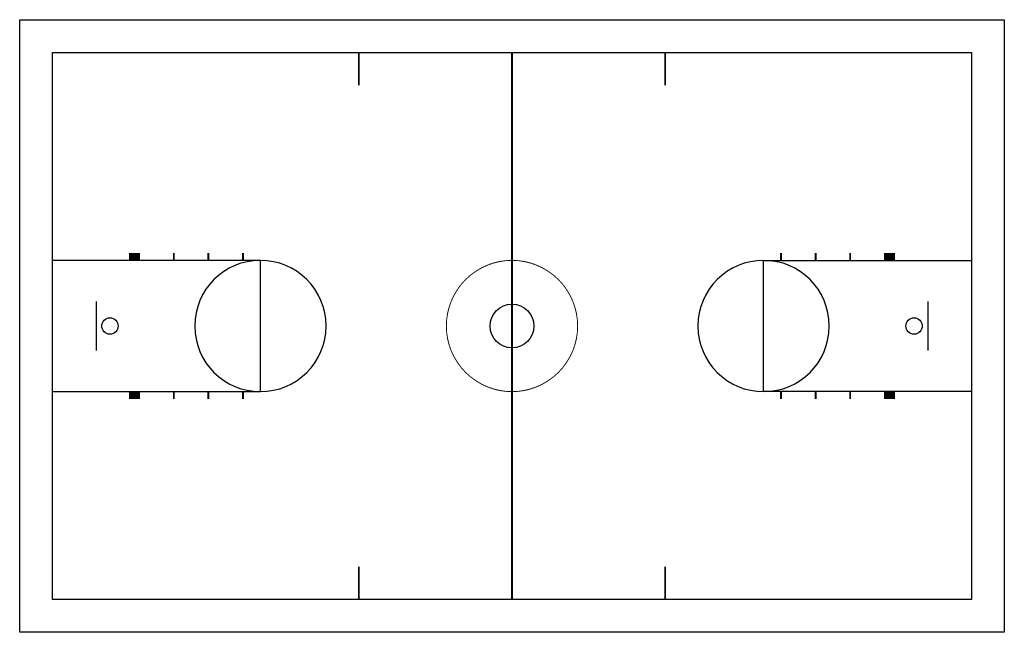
# Model space of a CAD drawing. Extents: x 6228 to 7308, y 3571 to 4243.
import ezdxf

# ---------------------------------------------------------------- set-up
doc = ezdxf.new("R2010")
doc.units = 0
doc.linetypes.add('DASHED', pattern=[0])
doc.layers.get('0').update_dxf_attribs({"linetype": 'CONTINUOUS'})

msp = doc.modelspace()

# ---------------------------------------------------------------- linework, layer by layer
at = {"color": 0}
for p, q in [((6264, 4207), (7272, 4207)), ((6264, 3607), (6264, 4207)), ((7272, 4207), (7272, 3607)), ((6492, 3979), (6264, 3979)), ((6492, 3835), (6492, 3979)), ((7044, 3835), (7044, 3979)), ((7044, 3979), (7272, 3979)), ((6312, 3934), (6312, 3880)), ((7224, 3934), (7224, 3880)), ((6264, 3835), (6492, 3835)), ((7272, 3835), (7044, 3835)), ((7272, 3607), (6264, 3607))]:
    msp.add_line(p, q, dxfattribs=at)
at = {"color": 0, "linetype": 'DASHED'}
msp.add_lwpolyline([(6228, 3571), (6228, 4243), (7308, 4243), (7308, 3571)], close=True, dxfattribs=at)
at = {"color": 0}
for points, const_width in [([(6600, 4171), (6600, 4207)], 2), ([(6768, 3607), (6768, 4207)], 2), ([(6936, 4207), (6936, 4171)], 2), ([(6354, 3987), (6354, 3979)], 12), ([(6397, 3987), (6397, 3979)], 2), ([(6435, 3987), (6435, 3979)], 2), ([(6473, 3987), (6473, 3979)], 2), ([(7063, 3987), (7063, 3979)], 2), ([(7101, 3987), (7101, 3979)], 2), ([(7139, 3987), (7139, 3979)], 2), ([(7182, 3987), (7182, 3979)], 12), ([(6354, 3827), (6354, 3835)], 12), ([(6397, 3827), (6397, 3835)], 2), ([(6435, 3827), (6435, 3835)], 2), ([(6473, 3827), (6473, 3835)], 2), ([(7063, 3827), (7063, 3835)], 2), ([(7101, 3827), (7101, 3835)], 2), ([(7139, 3827), (7139, 3835)], 2), ([(7182, 3827), (7182, 3835)], 12), ([(6600, 3607), (6600, 3643)], 2), ([(6936, 3643), (6936, 3607)], 2)]:
    msp.add_lwpolyline(points, dxfattribs=dict(at, const_width=const_width))
at = {"color": 0, "const_width": 1}
msp.add_lwpolyline([(6696, 3907, 1), (6840, 3907, 1)], format="xyb", close=True, dxfattribs=at)
at = {"color": 0}
for centre, radius in [((6768, 3907), 24), ((6327, 3907), 9), ((7209, 3907), 9)]:
    msp.add_circle(centre, radius, dxfattribs=at)
at = {"color": 0, "linetype": 'DASHED'}
for centre, start, end in [((6492, 3907), 90, 270), ((7044, 3907), 270, 90)]:
    msp.add_arc(centre, 72, start, end, dxfattribs=at)
at = {"color": 0}
for centre, start, end in [((6492, 3907), 270, 90), ((7044, 3907), 90, 270)]:
    msp.add_arc(centre, 72, start, end, dxfattribs=at)

doc.saveas('drawing.dxf')
